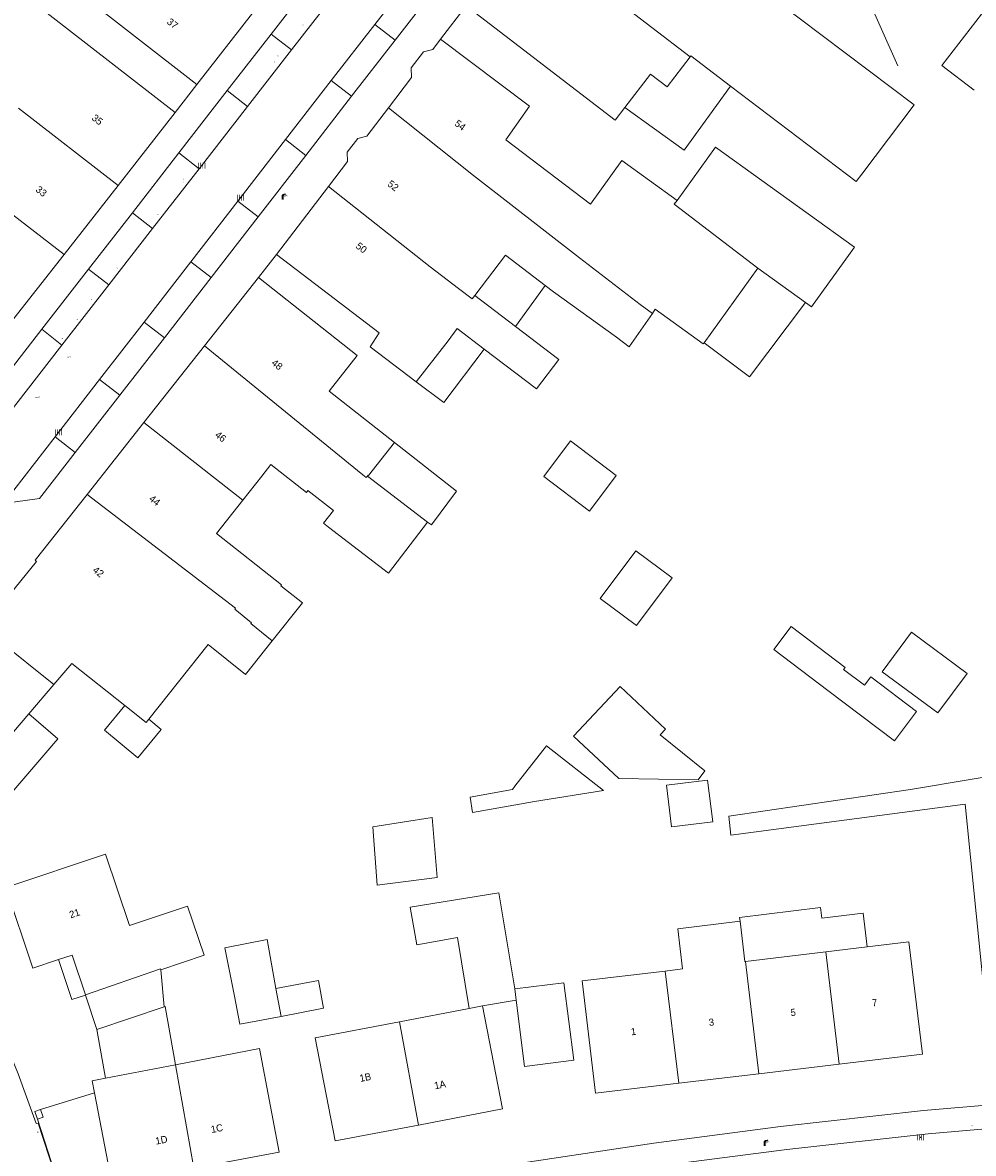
# Model space of a CAD drawing. Header units: metres. Extents: x 197457 to 198138, y 353986 to 354984.
# Tile 160 of 217: x 197887 to 197954, y 354507 to 354586. Entities that reach past the tile are written whole.
import ezdxf
from ezdxf.enums import TextEntityAlignment as Align

# ---------------------------------------------------------------- set-up
doc = ezdxf.new("R2010")
doc.units = ezdxf.units.M
doc.header["$MEASUREMENT"] = 0
for name, color, linetype, lineweight, true_color in [('benzine-   olieput', 7, 'Continuous', 0, 0x104b6e), ('elektrakast', 7, 'Continuous', 0, 0x104b6e), ('kolk', 7, 'Continuous', 0, 0x104b6e), ('lichtmast', 7, 'Continuous', 0, 0x104b6e)]:
    doc.layers.add(name, color=color, linetype=linetype, lineweight=lineweight, true_color=true_color)
for name, color, linetype, lineweight in [('bijgebouw', 1, 'Continuous', 13), ('dakrand bijgebouw', 1, 'Continuous', 13), ('dakrand hoofdgebouw', 1, 'Continuous', 0), ('grens individueel parkeervak', 7, 'Continuous', 0), ('grens WOZ object', 7, 'Continuous', 0), ('hoofdgebouw', 1, 'Continuous', 0), ('Hoogtepunt', 7, 'Continuous', 0), ('huisnummerreeks BGT', 7, 'Continuous', 0), ('kant verharding', 7, 'Continuous', 0), ('muur breder dan 30cm', 30, 'Continuous', 0), ('raster geen IMGeo', 7, 'Continuous', 0), ('tussenmuur', 1, 'Continuous', 13), ('tussenmuur bijgebouw (GBKN Zuid)', 1, 'Continuous', 13), ('vlakafsluiter', 1, 'Continuous', 0), ('waterleidingput', 132, 'Continuous', 0)]:
    doc.layers.add(name, color=color, linetype=linetype, lineweight=lineweight)
doc.styles.add('Style-WORKING', font='WORKING.shx')

# ---------------------------------------------------------------- blocks, each defined once
blk = doc.blocks.new('kolk')
at = {"layer": 'kolk', "linetype": 'Continuous', "lineweight": 0, "true_color": 0xbd2877}
for points in [[(-0.49, -0.43), (-0.49, 0), (-0.49, 0.42), (-0.4, 0.42), (-0.4, 0), (-0.4, -0.43)], [(-0.19, -0.43), (-0.19, 0), (-0.19, 0.42), (-0.11, 0.42), (-0.11, 0), (-0.11, -0.43)], [(0.11, -0.43), (0.11, 0), (0.11, 0.42), (0.19, 0.42), (0.19, 0), (0.19, -0.43)], [(0.4, -0.43), (0.4, 0), (0.4, 0.42), (0.49, 0.42), (0.49, 0), (0.49, -0.43)]]:
    blk.add_hatch(color=232, dxfattribs=at).paths.add_polyline_path(points)
at = {"layer": 'kolk', "linetype": 'Continuous', "lineweight": 0, "true_color": 0x681648}
blk.add_hatch(color=219, dxfattribs=at).paths.add_polyline_path([(0.1, 0, 1), (-0.1, 0, 1)])
blk = doc.blocks.new('benzineolieput')
at = {"layer": 'benzine-   olieput', "linetype": 'Continuous', "lineweight": 0, "true_color": 0xbd2877}
h = blk.add_hatch(color=232, dxfattribs=at)
edge = h.paths.add_edge_path()
edge.add_spline(control_points=[(0.44, 0), (0.44, 0.04), (0.43, 0.09), (0.36, 0.2), (0.28, 0.26), (0.09, 0.32), (-0.02, 0.33), (-0.22, 0.29), (-0.31, 0.24), (-0.42, 0.12), (-0.44, 0.06), (-0.44, -0.06), (-0.42, -0.12), (-0.33, -0.22), (-0.28, -0.26), (-0.1, -0.33), (0.04, -0.33), (0.27, -0.27), (0.37, -0.2), (0.43, -0.08), (0.44, -0.04), (0.44, 0)], knot_values=[0, 0, 0, 0, 0.060484, 0.060484, 0.178041, 0.178041, 0.295599, 0.295599, 0.413157, 0.413157, 0.498623, 0.498623, 0.584089, 0.584089, 0.669555, 0.669555, 0.808438, 0.808438, 0.94732, 0.94732, 1, 1, 1, 1], degree=3, periodic=0)
edge = h.paths.add_edge_path(flags=16)
edge.add_ellipse((0, 0), major_axis=(0.392, 0), ratio=0.689655, start_angle=0, end_angle=360)
h = blk.add_hatch(color=232, dxfattribs=at)
h.paths.add_polyline_path([(-0.05, -0.09, -0.572477), (-0.05, 0.09, 0.381612), (-0.15, 0.17), (-0.25, 0.17), (-0.25, -0.18), (-0.15, -0.18, 0.381612)])
h.paths.add_polyline_path([(-0.15, -0.12), (-0.2, -0.12), (-0.2, -0.02), (-0.15, -0.02, -1)], flags=16)
h.paths.add_polyline_path([(-0.15, 0.02), (-0.2, 0.02), (-0.2, 0.12), (-0.15, 0.12, -1)], flags=16)
at = {"layer": 'benzine-   olieput', "linetype": 'Continuous', "lineweight": 0, "true_color": 0x681648}
blk.add_hatch(color=219, dxfattribs=at).paths.add_polyline_path([(0.1, 0, 1), (-0.1, 0, 1)])
at = {"layer": 'benzine-   olieput', "linetype": 'Continuous', "lineweight": 0, "true_color": 0xbd2877}
h = blk.add_hatch(color=232, dxfattribs=at)
h.paths.add_polyline_path([(0.27, -0.08), (0.27, 0.07, 1), (0.07, 0.07), (0.07, 0.07, -0.377964), (0.07, -0.07), (0.07, -0.08, 1)])
h.paths.add_polyline_path([(0.12, -0.08), (0.12, 0.07, -1), (0.23, 0.07), (0.23, -0.08, -1)], flags=16)
blk = doc.blocks.new('lichtmast')
at = {"layer": 'lichtmast', "linetype": 'Continuous', "lineweight": 0, "true_color": 0xbd2877}
for points in [[(0.15, 0.42, -0.344151), (0.3, 0.61), (0.43, 0.64, 0.960861), (0.4, 0.79), (0.1, 0.74, 0.366629), (-0.15, 0.45), (-0.15, -0.1), (0, -0.1, -0.414214), (-0.1, 0, -1), (0.1, 0, -0.414214), (0, -0.1), (0.15, -0.1)], [(0.35, 0.55, 1), (0.3, 0.56), (0.23, 0.32, 1), (0.28, 0.31)], [(0.42, 0.58, 1), (0.38, 0.57), (0.44, 0.33, 1), (0.48, 0.34)], [(0.49, 0.61, 1), (0.45, 0.58), (0.63, 0.4, 1), (0.66, 0.43)]]:
    blk.add_hatch(color=232, dxfattribs=at).paths.add_polyline_path(points)
at = {"layer": 'lichtmast', "linetype": 'Continuous', "lineweight": 0, "true_color": 0x681648}
blk.add_hatch(color=219, dxfattribs=at).paths.add_polyline_path([(-0.1, 0, 1), (0.1, 0, 1)])
blk = doc.blocks.new('waterleidingput')
at = {"layer": 'waterleidingput', "linetype": 'Continuous', "lineweight": 0, "true_color": 0x248bcb}
h = blk.add_hatch(color=142, dxfattribs=at)
edge = h.paths.add_edge_path()
edge.add_spline(control_points=[(0.44, 0), (0.44, 0.04), (0.43, 0.09), (0.36, 0.2), (0.28, 0.26), (0.09, 0.32), (-0.02, 0.33), (-0.22, 0.29), (-0.31, 0.24), (-0.42, 0.12), (-0.44, 0.06), (-0.44, -0.06), (-0.42, -0.12), (-0.33, -0.22), (-0.28, -0.26), (-0.1, -0.33), (0.04, -0.33), (0.27, -0.27), (0.37, -0.2), (0.43, -0.08), (0.44, -0.04), (0.44, 0)], knot_values=[0, 0, 0, 0, 0.060484, 0.060484, 0.178041, 0.178041, 0.295599, 0.295599, 0.413157, 0.413157, 0.498623, 0.498623, 0.584089, 0.584089, 0.669555, 0.669555, 0.808438, 0.808438, 0.94732, 0.94732, 1, 1, 1, 1], degree=3, periodic=0)
edge = h.paths.add_edge_path(flags=16)
edge.add_ellipse((0, 0), major_axis=(0.392, 0), ratio=0.689655, start_angle=0, end_angle=360)
for points in [[(-0.05, -0.09, -0.141608), (-0.09, -0.05), (-0.1, -0.09), (-0.17, 0.18), (-0.22, 0.18), (-0.12, -0.17), (-0.07, -0.17)], [(0.03, 0.18), (-0.02, 0.18), (-0.05, 0.09, -0.269854), (0.05, 0.09)], [(0.23, 0.18), (0.18, 0.18), (0.1, -0.09), (0.09, -0.05, -0.141608), (0.05, -0.09), (0.08, -0.17), (0.13, -0.17)]]:
    blk.add_hatch(color=142, dxfattribs=at).paths.add_polyline_path(points)
at = {"layer": 'waterleidingput', "linetype": 'Continuous', "lineweight": 0, "true_color": 0x104b6e}
blk.add_hatch(color=156, dxfattribs=at).paths.add_polyline_path([(0.1, 0, 1), (-0.1, 0, 1)])
blk = doc.blocks.new('kast_1')
at = {"layer": 'elektrakast', "linetype": 'Continuous', "lineweight": 0, "true_color": 0xbd2877}
h = blk.add_hatch(color=232, dxfattribs=at)
edge = h.paths.add_edge_path()
edge.add_arc((0, 0), 0.1, 0, 360)
edge.add_line((0, -0.1), (0.34, -0.1))
edge.add_line((0.34, -0.1), (0.34, 0.47))
edge.add_line((0.34, 0.47), (-0.34, 0.47))
edge.add_line((-0.34, 0.47), (-0.34, -0.1))
edge.add_line((-0.34, -0.1), (0, -0.1))
edge = h.paths.add_edge_path(flags=16)
edge.add_arc((-0.2, 0.31), 0.0607, 0, 360)
at = {"layer": 'elektrakast', "linetype": 'Continuous', "lineweight": 0, "true_color": 0x681648}
blk.add_hatch(color=219, dxfattribs=at).paths.add_polyline_path([(-0.1, 0, 1), (0.1, 0, 1)])
at = {"layer": 'elektrakast', "color": 232, "linetype": 'Continuous', "lineweight": 0, "true_color": 0xbd2877, "extrusion": (0, 0, -1)}
blk.add_solid([(-0.34, 0.65), (0.34, 0.65), (-0.34, 0.55), (0.34, 0.55)], dxfattribs=at)

msp = doc.modelspace()

# ---------------------------------------------------------------- linework, layer by layer
at = {"layer": 'bijgebouw', "linetype": 'Continuous', "lineweight": 13}
for p, q in [((197935.898, 354577.349), (197933.187, 354573.594)), ((197896.831, 354519.428), (197897.082, 354516.809)), ((197904.933, 354518.117), (197907.927, 354518.682)), ((197892.341, 354515.224), (197891.545, 354517.644))]:
    msp.add_line(p, q, dxfattribs=at)
at = {"layer": 'bijgebouw', "linetype": 'Continuous', "lineweight": 13, "flags": 128}
for points in [[(197954.091, 354581.353), (197951.828, 354583.082), (197955.405, 354587.762)], [(197942.213, 354566.401), (197942.639, 354566.093), (197945.671, 354570.292), (197935.898, 354577.349)], [(197905.301, 354516.149), (197908.298, 354516.714), (197907.927, 354518.682)], [(197921.849, 354517.3), (197922.44, 354512.629), (197925.907, 354513.068), (197925.216, 354518.514), (197921.751, 354518.075)], [(197902.017, 354517.567), (197902.388, 354515.599), (197905.301, 354516.149)]]:
    msp.add_lwpolyline(points, dxfattribs=at)
at = {"layer": 'dakrand bijgebouw', "linetype": 'Continuous', "lineweight": 13, "flags": 128}
msp.add_lwpolyline([(197902.017, 354517.567), (197901.343, 354520.981), (197904.321, 354521.57), (197904.933, 354518.117)], dxfattribs=at)
at = {"layer": 'dakrand hoofdgebouw', "linetype": 'Continuous', "lineweight": 0}
msp.add_line((197931.441, 354565.627), (197931.648, 354565.923), dxfattribs=at)
at = {"layer": 'dakrand hoofdgebouw', "linetype": 'Continuous', "lineweight": 0, "flags": 128}
msp.add_lwpolyline([(197928.918, 354563.959), (197929.8, 354563.283), (197931.441, 354565.627)], dxfattribs=at)
at = {"layer": 'grens individueel parkeervak', "linetype": 'Continuous', "lineweight": 0}
for p, q in [((197907.749, 354589.341), (197904.611, 354585.303)), ((197909.177, 354588.23), (197906.038, 354584.193)), ((197911.905, 354585.98), (197908.841, 354582.029)), ((197911.905, 354585.98), (197913.336, 354584.871)), ((197904.611, 354585.303), (197901.514, 354581.319)), ((197906.038, 354584.193), (197904.611, 354585.303)), ((197910.271, 354580.92), (197913.336, 354584.871)), ((197906.038, 354584.193), (197902.941, 354580.21)), ((197908.841, 354582.029), (197905.617, 354577.87)), ((197908.841, 354582.029), (197910.271, 354580.92)), ((197902.941, 354580.21), (197901.514, 354581.319)), ((197907.046, 354576.762), (197910.271, 354580.92)), ((197905.617, 354577.87), (197902.26, 354573.539)), ((197905.617, 354577.87), (197907.046, 354576.762)), ((197898.105, 354576.932), (197894.835, 354572.726)), ((197899.53, 354575.824), (197898.105, 354576.932)), ((197903.688, 354572.432), (197907.046, 354576.762)), ((197899.53, 354575.824), (197896.259, 354571.618)), ((197902.26, 354573.539), (197898.948, 354569.267)), ((197902.26, 354573.539), (197903.688, 354572.432)), ((197894.835, 354572.726), (197891.751, 354568.758)), ((197896.259, 354571.618), (197894.835, 354572.726)), ((197900.375, 354568.161), (197903.688, 354572.432)), ((197896.259, 354571.618), (197893.174, 354567.651)), ((197898.948, 354569.267), (197895.661, 354565.028)), ((197898.948, 354569.267), (197900.375, 354568.161)), ((197891.751, 354568.758), (197888.454, 354564.516)), ((197893.174, 354567.651), (197891.751, 354568.758)), ((197897.087, 354563.922), (197900.375, 354568.161)), ((197893.174, 354567.651), (197889.876, 354563.411)), ((197895.661, 354565.028), (197892.52, 354560.976)), ((197895.661, 354565.028), (197897.087, 354563.922)), ((197889.876, 354563.411), (197888.454, 354564.516)), ((197893.945, 354559.871), (197897.087, 354563.922)), ((197892.52, 354560.976), (197889.389, 354556.938)), ((197893.945, 354559.871), (197892.52, 354560.976)), ((197890.813, 354555.834), (197893.945, 354559.871)), ((197889.389, 354556.938), (197885.766, 354552.265)), ((197889.389, 354556.938), (197890.813, 354555.834))]:
    msp.add_line(p, q, dxfattribs=at)
at = {"layer": 'grens individueel parkeervak', "linetype": 'Continuous', "lineweight": 0, "flags": 128}
msp.add_lwpolyline([(197885.766, 354552.265), (197888.302, 354552.596), (197890.813, 354555.834)], dxfattribs=at)
at = {"layer": 'grens WOZ object', "linetype": 'Continuous', "lineweight": 0}
for p, q in [((197934.152, 354583.77), (197934.098, 354583.7)), ((197936.952, 354581.639), (197934.152, 354583.77)), ((197929.507, 354580.139), (197931.305, 354582.48)), ((197918.94, 354566.893), (197921.103, 354569.737)), ((197921.103, 354569.737), (197923.885, 354567.607)), ((197935.082, 354563.573), (197938.868, 354568.816)), ((197938.868, 354568.816), (197942.213, 354566.401)), ((197921.812, 354564.708), (197923.885, 354567.607)), ((197918.94, 354566.893), (197921.812, 354564.708)), ((197917.059, 354563.713), (197914.815, 354560.817)), ((197913.294, 354556.541), (197911.458, 354554.215)), ((197915.619, 354550.932), (197911.381, 354554.182)), ((197927.777, 354545.568), (197930.279, 354548.925)), ((197930.279, 354548.925), (197932.835, 354547.02)), ((197932.835, 354547.02), (197930.333, 354543.663)), ((197930.333, 354543.663), (197927.777, 354545.568)), ((197947.626, 354540.403), (197949.681, 354543.187)), ((197949.681, 354543.187), (197953.604, 354540.29)), ((197951.549, 354537.507), (197947.626, 354540.403)), ((197953.604, 354540.29), (197951.549, 354537.507)), ((197887.541, 354537.446), (197881.064, 354529.88)), ((197889.583, 354535.688), (197887.541, 354537.446)), ((197932.432, 354532.419), (197935.331, 354532.778)), ((197932.794, 354529.489), (197932.432, 354532.419)), ((197935.331, 354532.778), (197935.694, 354529.848)), ((197935.694, 354529.848), (197932.794, 354529.489)), ((197937.615, 354522.842), (197937.954, 354520.012)), ((197943.658, 354520.695), (197937.998, 354520.017)), ((197943.658, 354520.695), (197946.57, 354521.044)), ((197937.998, 354520.017), (197937.954, 354520.012)), ((197921.751, 354518.075), (197921.849, 354517.3)), ((197891.54, 354517.659), (197891.545, 354517.644)), ((197919.49, 354516.888), (197921.849, 354517.3)), ((197897.082, 354516.809), (197892.341, 354515.224)), ((197918.549, 354516.708), (197919.49, 354516.888)), ((197892.341, 354515.224), (197892.932, 354511.795)), ((197892.932, 354511.795), (197897.874, 354512.743)), ((197892.162, 354510.767), (197888.371, 354509.586)), ((197893.125, 354505.77), (197892.162, 354510.767)), ((197888.371, 354509.586), (197887.966, 354509.46)), ((197887.966, 354509.46), (197888.147, 354508.905)), ((197889.385, 354505.123), (197888.147, 354508.905))]:
    msp.add_line(p, q, dxfattribs=at)
at = {"layer": 'grens WOZ object', "linetype": 'Continuous', "lineweight": 0, "flags": 128}
for points in [[(197934.098, 354583.7), (197932.488, 354581.581), (197931.305, 354582.48)], [(197936.952, 354581.639), (197933.689, 354577.12), (197929.507, 354580.139)], [(197942.213, 354566.401), (197938.271, 354561.17), (197935.082, 354563.573)], [(197919.605, 354563.128), (197917.711, 354564.569), (197917.059, 354563.713)], [(197914.815, 354560.817), (197916.752, 354559.353), (197919.605, 354563.128)], [(197913.294, 354556.541), (197917.65, 354553.119), (197915.892, 354550.748), (197915.619, 354550.932)], [(197928.901, 354554.217), (197927.007, 354551.723), (197923.793, 354554.164), (197925.687, 354556.658), (197928.901, 354554.217)], [(197911.381, 354554.182), (197911.426, 354554.239), (197911.458, 354554.215)], [(197943.794, 354539.1), (197939.991, 354541.966), (197941.214, 354543.588), (197945.021, 354540.719), (197944.904, 354540.564)], [(197944.904, 354540.564), (197946.366, 354539.456), (197946.816, 354540.05), (197950.041, 354537.606), (197948.481, 354535.548), (197943.794, 354539.1)], [(197929.091, 354532.883), (197925.899, 354535.884), (197929.167, 354539.359)], [(197929.167, 354539.359), (197932.359, 354536.358), (197931.991, 354535.967)], [(197896.002, 354537.075), (197896.871, 354536.353), (197895.209, 354534.352), (197892.861, 354536.303), (197894.305, 354538.042)], [(197894.305, 354538.042), (197895.816, 354536.841), (197896.002, 354537.075)], [(197881.064, 354529.88), (197883.117, 354528.16), (197889.583, 354535.688)], [(197929.091, 354532.883), (197934.677, 354532.809), (197935.145, 354533.424), (197931.991, 354535.967)], [(197921.764, 354532.363), (197923.98, 354535.195), (197928, 354532.05), (197923.153, 354531.276)], [(197923.153, 354531.276), (197918.769, 354530.506), (197918.611, 354531.586), (197921.596, 354532.114), (197921.764, 354532.363)], [(197912.076, 354525.377), (197911.766, 354529.5), (197915.951, 354530.151), (197916.292, 354525.935), (197912.076, 354525.377)], [(197921.751, 354518.075), (197920.63, 354524.849), (197914.388, 354523.825), (197914.864, 354521.19), (197917.719, 354521.692), (197918.549, 354516.708)], [(197937.615, 354522.842), (197937.579, 354523.102), (197943.286, 354523.815), (197943.367, 354523.065)], [(197943.367, 354523.065), (197946.278, 354523.423), (197946.57, 354521.044)], [(197889.623, 354520.14), (197890.601, 354520.467), (197891.54, 354517.659)], [(197889.623, 354520.14), (197890.572, 354517.327), (197891.545, 354517.644)], [(197897.082, 354516.809), (197897.15, 354516.832), (197897.874, 354512.743)]]:
    msp.add_lwpolyline(points, dxfattribs=at)
at = {"layer": 'hoofdgebouw', "linetype": 'Continuous', "lineweight": 0}
for p, q in [((197897.842, 354579.771), (197885.293, 354589.537)), ((197903.301, 354586.77), (197899.38, 354581.744)), ((197922.792, 354580.229), (197916.52, 354584.931)), ((197945.785, 354574.916), (197936.952, 354581.639)), ((197893.828, 354574.646), (197897.842, 354579.771)), ((197948.068, 354577.936), (197946.184, 354575.443)), ((197946.184, 354575.443), (197945.785, 354574.916)), ((197890.026, 354569.792), (197893.828, 354574.646)), ((197908.651, 354574.581), (197904.988, 354569.787)), ((197886.226, 354564.939), (197890.026, 354569.792)), ((197904.988, 354569.787), (197912.211, 354564.268)), ((197903.717, 354568.166), (197899.921, 354563.363)), ((197910.665, 354562.675), (197903.717, 354568.166)), ((197923.885, 354567.607), (197924.472, 354567.158)), ((197924.472, 354567.158), (197928.918, 354563.959)), ((197899.921, 354563.363), (197895.65, 354557.959)), ((197895.65, 354557.959), (197891.647, 354552.895)), ((197902.611, 354552.482), (197903.956, 354554.185)), ((197891.647, 354552.895), (197887.981, 354548.257)), ((197887.981, 354548.257), (197888.08, 354548.178)), ((197889.305, 354539.506), (197890.583, 354540.999)), ((197890.583, 354540.999), (197894.305, 354538.042)), ((197889.305, 354539.506), (197887.541, 354537.446)), ((197933.566, 354519.486), (197932.347, 354519.34)), ((197913.629, 354515.764), (197918.549, 354516.708)), ((197938.944, 354512.113), (197944.604, 354512.791)), ((197933.3, 354511.437), (197938.944, 354512.113))]:
    msp.add_line(p, q, dxfattribs=at)
at = {"layer": 'hoofdgebouw', "linetype": 'Continuous', "lineweight": 0, "flags": 128}
for points in [[(197925.615, 354596.83), (197930.857, 354592.821), (197931.926, 354594.24), (197937.083, 354590.309), (197936.919, 354590.106), (197949.869, 354580.319), (197948.068, 354577.936)], [(197899.38, 354581.744), (197886.844, 354591.523), (197888.622, 354593.802), (197893.337, 354590.124), (197893.091, 354589.808), (197893.958, 354589.132), (197896.353, 354592.194)], [(197918.328, 354587.296), (197928.819, 354579.242), (197929.507, 354580.139)], [(197916.52, 354584.931), (197915.99, 354584.224), (197915.321, 354584.057), (197914.464, 354582.93), (197914.486, 354582.244), (197912.86, 354580.105)], [(197912.86, 354580.105), (197911.34, 354578.106), (197910.711, 354577.95), (197909.957, 354576.984), (197909.979, 354576.319), (197908.651, 354574.581)], [(197922.792, 354580.229), (197921.121, 354577.859), (197927.079, 354573.327)], [(197927.079, 354573.327), (197929.299, 354576.402), (197933.187, 354573.594)], [(197931.648, 354565.923), (197935.021, 354563.488), (197935.082, 354563.573)], [(197914.815, 354560.817), (197911.582, 354563.276), (197912.211, 354564.268)], [(197921.812, 354564.708), (197924.856, 354562.393), (197923.286, 354560.329), (197919.605, 354563.128)], [(197910.665, 354562.675), (197908.691, 354560.172), (197913.294, 354556.541)], [(197908.649, 354550.586), (197908.294, 354550.863), (197908.989, 354551.751), (197907.185, 354553.162), (197907.086, 354553.036), (197904.586, 354554.991), (197903.956, 354554.185)], [(197905.286, 354546.463), (197905.339, 354546.53), (197900.767, 354550.146), (197902.611, 354552.482)], [(197908.649, 354550.586), (197912.871, 354547.348), (197915.619, 354550.932)], [(197884.24, 354543.567), (197886.179, 354545.998), (197886.282, 354545.932), (197888.08, 354548.178)], [(197905.286, 354546.463), (197906.806, 354545.256), (197904.681, 354542.583)], [(197896.002, 354537.075), (197900.167, 354542.317), (197902.804, 354540.221), (197904.681, 354542.583)], [(197896.831, 354519.428), (197899.877, 354520.446), (197898.716, 354523.917), (197894.62, 354522.548), (197892.941, 354527.571), (197885.933, 354525.228), (197887.834, 354519.542), (197889.623, 354520.14)], [(197933.566, 354519.486), (197933.227, 354522.316), (197937.615, 354522.842)], [(197946.57, 354521.044), (197949.503, 354521.395), (197950.45, 354513.491), (197944.604, 354512.791)], [(197933.3, 354511.437), (197927.445, 354510.736), (197926.498, 354518.64), (197932.347, 354519.34)], [(197919.49, 354516.888), (197920.894, 354509.637), (197914.972, 354508.499)], [(197914.972, 354508.499), (197909.116, 354507.374), (197907.692, 354514.625), (197913.629, 354515.764)], [(197899.172, 354505.457), (197905.166, 354506.599), (197903.791, 354513.878), (197897.874, 354512.743)], [(197892.162, 354510.767), (197891.998, 354511.616), (197892.932, 354511.795)]]:
    msp.add_lwpolyline(points, dxfattribs=at)
at = {"layer": 'kant verharding', "linetype": 'Continuous', "lineweight": 0}
for p, q in [((197915.751, 354590.942), (197911.905, 354585.98)), ((197913.336, 354584.871), (197917.183, 354589.832)), ((197918.328, 354587.296), (197916.52, 354584.931)), ((197897.842, 354579.771), (197899.38, 354581.744)), ((197901.514, 354581.319), (197898.105, 354576.932)), ((197902.941, 354580.21), (197899.53, 354575.824))]:
    msp.add_line(p, q, dxfattribs=at)
at = {"layer": 'kant verharding', "linetype": 'Continuous', "lineweight": 0, "flags": 128}
for points in [[(197888.454, 354564.516), (197882.207, 354556.478), (197881.15, 354555.144)], [(197889.876, 354563.411), (197883.369, 354555.043), (197882.536, 354554.018)], [(197955.382, 354511.967), (197953.472, 354531.096), (197936.971, 354528.901), (197936.837, 354530.253), (197949.626, 354532.116), (197971.472, 354535.782), (197971.607, 354534.528), (197955.395, 354531.789), (197955.092, 354531.031), (197956.438, 354512.06)], [(197881.137, 354523.841), (197883.367, 354519.754), (197885.366, 354515.549), (197886.794, 354512.104), (197888.066, 354508.598), (197888.202, 354508.638)], [(197955.509, 354509.947), (197950.52, 354509.515), (197940.471, 354508.395), (197931.555, 354507.223), (197922.661, 354505.877), (197913.795, 354504.36), (197904.962, 354502.671), (197893.253, 354500.274), (197891.628, 354501.203)], [(197980.823, 354509.713), (197970.824, 354509.348), (197960.834, 354508.738), (197950.862, 354507.883), (197940.917, 354506.783), (197932, 354505.622), (197923.107, 354504.282), (197914.242, 354502.764), (197905.411, 354501.069), (197898.504, 354499.659)], [(197889.385, 354505.123), (197889.354, 354505.113), (197888.202, 354508.638)]]:
    msp.add_lwpolyline(points, dxfattribs=at)
at = {"layer": 'muur breder dan 30cm', "linetype": 'Continuous', "lineweight": 0}
for p, q in [((197888.371, 354509.586), (197887.966, 354509.46)), ((197887.966, 354509.46), (197888.147, 354508.905))]:
    msp.add_line(p, q, dxfattribs=at)
at = {"layer": 'muur breder dan 30cm', "linetype": 'Continuous', "lineweight": 0, "flags": 128}
msp.add_lwpolyline([(197888.147, 354508.905), (197888.56, 354509.051), (197888.371, 354509.586)], dxfattribs=at)
at = {"layer": 'raster geen IMGeo', "linetype": 'Continuous', "lineweight": 0, "flags": 128}
msp.add_lwpolyline([(197930.279, 354602.504), (197945.191, 354591.043), (197948.723, 354583.066)], dxfattribs=at)
at = {"layer": 'tussenmuur', "linetype": 'Continuous', "lineweight": 13}
for p, q in [((197922.423, 354592.654), (197934.098, 354583.7)), ((197886.819, 354580.086), (197893.828, 354574.646)), ((197882.979, 354575.206), (197890.026, 354569.792)), ((197930.587, 354566.271), (197931.441, 354565.627)), ((197895.65, 354557.959), (197902.611, 354552.482)), ((197884.24, 354543.567), (197889.305, 354539.506)), ((197944.604, 354512.791), (197943.658, 354520.695)), ((197938.944, 354512.113), (197937.998, 354520.017)), ((197932.347, 354519.34), (197933.3, 354511.437)), ((197913.629, 354515.764), (197914.972, 354508.499)), ((197897.874, 354512.743), (197899.172, 354505.457))]:
    msp.add_line(p, q, dxfattribs=at)
at = {"layer": 'tussenmuur', "linetype": 'Continuous', "lineweight": 13, "flags": 128}
for points in [[(197912.86, 354580.105), (197918.856, 354575.342), (197926.306, 354569.555), (197930.587, 354566.271)], [(197908.651, 354574.581), (197915.808, 354568.913), (197917.787, 354567.398), (197918.757, 354566.652), (197918.94, 354566.893)], [(197933.187, 354573.594), (197932.988, 354573.318), (197938.868, 354568.816)], [(197899.921, 354563.363), (197911.069, 354554.266), (197911.305, 354554.086), (197911.381, 354554.182)], [(197904.681, 354542.583), (197903.178, 354543.794), (197903.23, 354543.863), (197902.042, 354544.804), (197902.096, 354544.887), (197891.647, 354552.895)], [(197891.54, 354517.659), (197896.824, 354519.497), (197896.831, 354519.428)]]:
    msp.add_lwpolyline(points, dxfattribs=at)
at = {"layer": 'tussenmuur bijgebouw (GBKN Zuid)', "linetype": 'Continuous', "lineweight": 13}
msp.add_line((197904.933, 354518.117), (197905.301, 354516.149), dxfattribs=at)
at = {"layer": 'vlakafsluiter', "linetype": 'Continuous', "lineweight": 0}
msp.add_line((197903.717, 354568.166), (197904.988, 354569.787), dxfattribs=at)

# ---------------------------------------------------------------- block references
at = {"layer": 'benzine-   olieput', "linetype": 'Continuous', "lineweight": 0, "xscale": 0.1, "yscale": 0.1, "zscale": 0.1}
for p in [(197889.901, 354563.884), (197953.952, 354508.439)]:
    msp.add_blockref('benzineolieput', p, dxfattribs=at)
at = {"layer": 'elektrakast', "linetype": 'Continuous', "lineweight": 0, "xscale": 0.1, "yscale": 0.1, "zscale": 0.1}
msp.add_blockref('kast_1', (197888.175, 354507.974), dxfattribs=at)
at = {"layer": 'kolk', "linetype": 'Continuous', "lineweight": 0, "xscale": 0.5, "yscale": 0.5}
for p in [(197899.718, 354576.038), (197902.446, 354573.789), (197889.624, 354557.257), (197950.32, 354507.631)]:
    msp.add_blockref('kolk', p, dxfattribs=at)
at = {"layer": 'lichtmast', "linetype": 'Continuous', "lineweight": 0, "xscale": 0.5, "yscale": 0.5}
for p in [(197905.419, 354573.683), (197939.353, 354507.069)]:
    msp.add_blockref('lichtmast', p, dxfattribs=at)
at = {"layer": 'waterleidingput', "linetype": 'Continuous', "lineweight": 0, "xscale": 0.1, "yscale": 0.1, "zscale": 0.1}
for p in [(197906.874, 354585.94), (197904.842, 354583.32), (197905.077, 354583.767), (197898.435, 354574.904), (197898.456, 354575.094), (197896.642, 354572.6), (197893.766, 354568.847), (197891.953, 354566.612), (197890.963, 354565.213)]:
    msp.add_blockref('waterleidingput', p, dxfattribs=at)

# ---------------------------------------------------------------- texts
at = {"layer": 'Hoogtepunt', "linetype": 'Continuous', "lineweight": 0, "style": 'Style-WORKING'}
for p in [(197890.186, 354562.489), (197890.186, 354562.489), (197887.963, 354559.685), (197887.963, 354559.685)]:
    msp.add_text('24.22', height=0.1, dxfattribs=at).set_placement(p)
at = {"layer": 'huisnummerreeks BGT', "linetype": 'Continuous', "lineweight": 0, "style": 'Style-WORKING'}
for s, rotation, p in [('37', 322, (197897.662, 354586.044)), ('35', 321.9, (197892.372, 354579.275)), ('54', 323.1, (197917.915, 354578.886)), ('33', 321.9, (197888.424, 354574.234)), ('52', 322, (197913.193, 354574.63)), ('50', 322.6, (197910.961, 354570.257)), ('48', 321.7, (197905.026, 354562.033)), ('46', 322, (197901.049, 354556.961)), ('44', 321.7, (197896.408, 354552.468)), ('42', 321.7, (197892.438, 354547.445)), ('21', 18.5, (197890.763, 354523.397)), ('7', 6.8, (197947.095, 354517.118)), ('5', 6.8, (197941.351, 354516.43)), ('3', 6.8, (197935.6, 354515.741)), ('1', 6.8, (197930.115, 354515.084)), ('1B', 10.9, (197911.232, 354511.854)), ('1A', 11, (197916.491, 354511.333)), ('1C', 10.7, (197900.782, 354508.258)), ('1D', 10.9, (197896.877, 354507.441))]:
    msp.add_text(s, height=0.5, rotation=rotation, dxfattribs=at).set_placement(p, align=Align.MIDDLE_CENTER)

doc.saveas('drawing.dxf')
